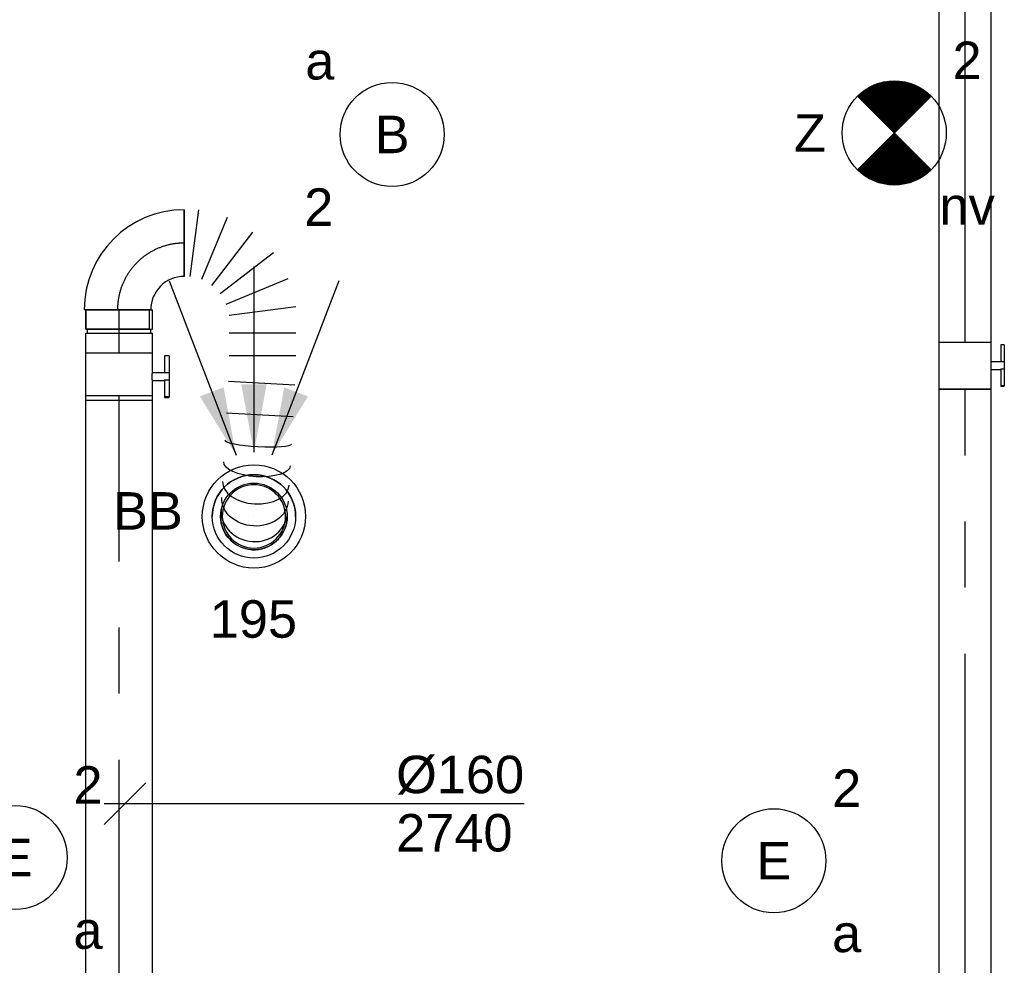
# Model space of a CAD drawing. Extents: x -238422 to 258194, y -34825 to 126331.
# Tile 183 of 239: x 25664 to 28030, y 19239 to 21509. Entities that reach past the tile are written whole.
import ezdxf
from ezdxf.enums import TextEntityAlignment as Align

# ---------------------------------------------------------------- set-up
doc = ezdxf.new("R2010")
doc.units = 0
doc.header["$LTSCALE"] = 50
doc.linetypes.add('2322109', pattern=[10, 5, -2, 1, -2])
doc.linetypes.add('CENTER2', pattern=[28.575000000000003, 19.05, -3.175, 3.175, -3.175])
doc.layers.get('0').update_dxf_attribs({"linetype": 'CONTINUOUS'})
for name, color, linetype in [('EL6311--', 3, 'CONTINUOUS'), ('EL6350--', 3, 'CONTINUOUS'), ('WL570---_RETOUR', 112, 'CONTINUOUS'), ('WL570---_RETOUR_HL', 8, 'CONTINUOUS'), ('WL570---_RETOUR_RST', 2, 'CONTINUOUS'), ('WL570---_RETOUR_RST_HL', 1, 'CONTINUOUS'), ('WM570---_RETOUR', 1, 'CONTINUOUS'), ('WM570---_RETOUR_PR', 1, 'CONTINUOUS'), ('WM570---_RETOUR_RST_PR', 1, 'CONTINUOUS')]:
    doc.layers.add(name, color=color, linetype=linetype)
doc.styles.add('BURO-018', font='ARIAL.TTF', dxfattribs={"height": 90})

# ---------------------------------------------------------------- blocks, each defined once
blk = doc.blocks.new('1115B3A')
at = {"color": 0, "linetype": 'Continuous'}
blk.add_circle((0, 0), 2.5, dxfattribs=at)
at = {"color": 0, "linetype": 'Continuous', "style": 'BURO-018'}
for tag, p in [('E_GKAST', (0, 8)), ('E_GROEP', (0, 5)), ('E_SGROEP', (4.5, 5)), ('E_ARMCODE', (0, 0)), ('E_SLET', (4.5, -1))]:
    blk.add_attdef(tag, text='', height=1.8, dxfattribs=at).set_placement(p, align=Align.MIDDLE)
blk = doc.blocks.new('E00018')
at = {"color": 0, "linetype": 'Continuous'}
for p, q in [((-1.767766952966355, -1.767766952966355), (1.767766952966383, 1.767766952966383)), ((1.767766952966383, -1.767766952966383), (-1.767766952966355, 1.767766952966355))]:
    blk.add_line(p, q, dxfattribs=at)
at = {"color": 0, "linetype": 'Continuous', "const_width": 2.5}
for points in [[(-0.8838834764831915, 0.8838834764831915, -0.1989123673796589), (0, 1.25, -0.1989123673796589), (0.8838834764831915, 0.8838834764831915, -1)], [(-0.8838834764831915, -0.8838834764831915, 0.1989123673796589), (0, -1.25, 0.1989123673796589), (0.8838834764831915, -0.8838834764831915, 1)]]:
    blk.add_lwpolyline(points, format="xyb", dxfattribs=at)
blk = doc.blocks.new('1115B3A-NO1')
at = {"color": 0, "linetype": 'Continuous'}
blk.add_circle((0, 0), 2.5, dxfattribs=at)
at = {"color": 0, "zscale": 50}
blk.add_blockref('E00018', (0, 0), dxfattribs=at)
at = {"color": 0, "linetype": 'Continuous', "style": 'BURO-018'}
for tag, p in [('E_GKAST', (0, 8)), ('E_GROEP', (0, 5)), ('E_SGROEP', (4.5, 5)), ('E_ARMCODE', (0, 0)), ('E_SLET', (4.5, -1))]:
    blk.add_attdef(tag, text='', height=1.8, dxfattribs=at).set_placement(p, align=Align.MIDDLE)
blk = doc.blocks.new('*U249')
at = {"color": 0, "ltscale": 10}
for p, q in [((3.637978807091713e-12, 62.5, -2812.399999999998), (1481.825037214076, 62.49999999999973, -2812.399999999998)), ((1481.825037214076, 62.5, -2812.399999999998), (1481.825037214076, -62.5, -2812.399999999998)), ((3.637978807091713e-12, -62.5, -2812.399999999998), (1481.825037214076, -62.50000000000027, -2812.399999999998))]:
    blk.add_line(p, q, dxfattribs=at)
at = {"layer": 'WL570---_RETOUR_HL', "linetype": 'CENTER2'}
blk.add_line((3.637978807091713e-12, 0, -2812.399999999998), (1481.825037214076, -2.722068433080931e-13, -2812.399999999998), dxfattribs=at)
at = {"layer": 'WM570---_RETOUR_PR', "color": 1, "style": 'BURO-018'}
blk.add_attdef('POSNR', text='', height=90, dxfattribs=at).set_placement((0, 0), align=Align.MIDDLE)
blk = doc.blocks.new('*U337')
at = {"color": 2, "ltscale": 10}
for p, q in [((-57.24999999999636, 80, -2740.399999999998), (57.25000000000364, 79.99999999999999, -2740.399999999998)), ((-57.24999999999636, -80, -2740.399999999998), (-57.24999999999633, 80, -2740.399999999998)), ((57.25000000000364, 80, -2740.399999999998), (57.25000000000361, -80, -2740.399999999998)), ((-57.24999999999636, -80, -2740.399999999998), (-9.541666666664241, -80.00000000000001, -2740.399999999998)), ((-9.541666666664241, -80, -2740.399999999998), (-9.541666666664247, -109.3333333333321, -2740.399999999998)), ((9.541666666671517, -80, -2740.399999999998), (9.54166666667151, -120, -2740.399999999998)), ((9.541666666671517, -80, -2740.399999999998), (57.25000000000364, -80.00000000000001, -2740.399999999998)), ((-50.2466210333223, -109.3333333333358, -2740.399999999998), (-50.2466210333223, -120.0000000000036, -2740.399999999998)), ((-48.91328769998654, -109.3333333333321, -2740.399999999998), (-50.2466210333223, -109.3333333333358, -2740.399999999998)), ((-7.515583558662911, -109.3333333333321, -2740.399999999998), (-48.91328769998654, -109.3333333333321, -2740.399999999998)), ((-48.91328769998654, -120, -2740.399999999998), (-48.91328769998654, -109.3333333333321, -2740.399999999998)), ((-7.515583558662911, -109.3333333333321, -2740.399999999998), (-7.515583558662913, -120, -2740.399999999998)), ((50.24662103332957, -109.3333333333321, -2740.399999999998), (9.541666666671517, -109.3333333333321, -2740.399999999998)), ((50.24662103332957, -120, -2740.399999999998), (50.24662103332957, -109.3333333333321, -2740.399999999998)), ((-50.2466210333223, -120.0000000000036, -2740.399999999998), (-48.91328769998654, -120, -2740.399999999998)), ((-7.515583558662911, -120, -2740.399999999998), (-48.91328769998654, -120, -2740.399999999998)), ((9.541666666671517, -120, -2740.399999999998), (-7.515583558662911, -120, -2740.399999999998)), ((50.24662103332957, -120, -2740.399999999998), (9.541666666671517, -120, -2740.399999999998))]:
    blk.add_line(p, q, dxfattribs=at)
blk.add_spline([(-9.492711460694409, -79.9941758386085, -2740.399999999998), (-9.346348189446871, -79.97693931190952, -2740.399999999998), (-9.1040787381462, -79.9489890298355, -2740.399999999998), (-8.768389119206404, -79.91145878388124, -2740.399999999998), (-8.342723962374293, -79.86587281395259, -2740.399999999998), (-7.831451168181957, -79.81408537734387, -2740.399999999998), (-7.239817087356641, -79.75820677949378, -2740.399999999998), (-6.573892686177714, -79.70051858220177, -2740.399999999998), (-5.840511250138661, -79.6433811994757, -2740.399999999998), (-5.047198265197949, -79.58913749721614, -2740.399999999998), (-4.202094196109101, -79.5400162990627, -2740.399999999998), (-3.313870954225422, -79.49803983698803, -2740.399999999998), (-2.391642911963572, -79.46493914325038, -2740.399999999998), (-1.444873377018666, -79.44208114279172, -2740.399999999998), (-0.4832774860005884, -79.43041076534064, -2740.399999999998), (0.4832774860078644, -79.43041076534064, -2740.399999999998), (1.444873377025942, -79.44208114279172, -2740.399999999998), (2.391642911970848, -79.46493914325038, -2740.399999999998), (3.313870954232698, -79.49803983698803, -2740.399999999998), (4.202094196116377, -79.5400162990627, -2740.399999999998), (5.047198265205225, -79.58913749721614, -2740.399999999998), (5.840511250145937, -79.6433811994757, -2740.399999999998), (6.57389268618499, -79.70051858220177, -2740.399999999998), (7.239817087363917, -79.75820677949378, -2740.399999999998), (7.831451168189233, -79.81408537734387, -2740.399999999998), (8.34272396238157, -79.86587281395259, -2740.399999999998), (8.76838911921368, -79.91145878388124, -2740.399999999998), (9.104078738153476, -79.9489890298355, -2740.399999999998), (9.346348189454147, -79.97693931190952, -2740.399999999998), (9.492711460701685, -79.9941758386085, -2740.399999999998), (9.541666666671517, -80, -2740.399999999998)], degree=3, dxfattribs=at)
at = {"layer": 'WL570---_RETOUR', "color": 1, "style": 'BURO-018'}
blk.add_attdef('I', text='', height=90, dxfattribs=at).set_placement((0, 0), align=Align.MIDDLE)
at = {"layer": 'WM570---_RETOUR_PR', "color": 1, "style": 'BURO-018'}
blk.add_attdef('POSNR', text='', height=90, dxfattribs=at).set_placement((0, 0), align=Align.MIDDLE)
blk = doc.blocks.new('*U338')
at = {"color": 0, "ltscale": 10}
for p, q in [((-51.69999999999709, 80, -2740.399999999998), (-4.999999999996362, 79.99999999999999, -2740.399999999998)), ((-51.69999999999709, 80, -2740.399999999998), (-51.69999999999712, -80, -2740.399999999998)), ((-4.999999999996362, 80, -2740.399999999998), (-4.999999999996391, -80, -2740.399999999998)), ((-4.999999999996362, 76, -2740.399999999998), (5.000000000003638, 76, -2740.399999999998)), ((5.000000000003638, 80, -2740.399999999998), (51.70000000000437, 79.99999999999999, -2740.399999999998)), ((5.000000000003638, 80, -2740.399999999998), (5.000000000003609, -80, -2740.399999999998)), ((51.70000000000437, 80, -2740.399999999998), (51.70000000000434, -80, -2740.399999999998)), ((-51.69999999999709, -80, -2740.399999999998), (-4.999999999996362, -80.00000000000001, -2740.399999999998)), ((-4.999999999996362, -76, -2740.399999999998), (5.000000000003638, -76, -2740.399999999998)), ((5.000000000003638, -80, -2740.399999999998), (51.70000000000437, -80.00000000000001, -2740.399999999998))]:
    blk.add_line(p, q, dxfattribs=at)
at = {"layer": 'WL570---_RETOUR_HL', "linetype": 'CENTER2'}
blk.add_line((-51.69999999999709, 0, -2740.399999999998), (51.70000000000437, -1.899427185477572e-14, -2740.399999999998), dxfattribs=at)
at = {"layer": 'WM570---_RETOUR_PR', "color": 1, "style": 'BURO-018'}
blk.add_attdef('POSNR', text='', height=90, dxfattribs=at).set_placement((0, 0), align=Align.MIDDLE)
blk = doc.blocks.new('*U377')
at = {"ltscale": 10}
for points in [[(-42.80261999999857, 146.7226179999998), (-129.9186492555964, 288.1091546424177), (-72.88984364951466, 310.0447361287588)], [(0, 154), (-30.55099999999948, 317.2360000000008), (30.55099999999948, 317.2360000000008)], [(42.80261999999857, 146.7226179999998), (72.88984364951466, 310.0447361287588), (129.9186492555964, 288.1091546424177)]]:
    blk.add_hatch(color=0, dxfattribs=at).paths.add_polyline_path(points)
at = {"color": 0, "ltscale": 10}
for p, q in [((0, 600, -2400), (0, 154, -2400)), ((-203.8220000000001, 565.3457999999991, -2400), (-42.80261999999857, 146.7226179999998, -2400)), ((203.8220000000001, 565.3457999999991, -2400), (42.80261999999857, 146.7226179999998, -2400))]:
    blk.add_line(p, q, dxfattribs=at)
for radius in [124, 100]:
    blk.add_circle((0, 0, -2400), radius, dxfattribs=at)
at = {"layer": 'WL570---_RETOUR_RST', "color": 1, "style": 'BURO-018'}
for tag in ['MC', 'Q']:
    blk.add_attdef(tag, text='', height=90, dxfattribs=at).set_placement((0, 0), align=Align.MIDDLE)
at = {"layer": 'WM570---_RETOUR_RST_PR', "color": 1, "style": 'BURO-018'}
blk.add_attdef('POSNR', text='', height=90, dxfattribs=at).set_placement((0, 0), align=Align.MIDDLE)
blk = doc.blocks.new('*U1135')
at = {"layer": 'WM570---_RETOUR', "color": 0, "ltscale": 10}
for p, q in [((-50, -50), (50, 50)), ((-50, 0), (959.0631700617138, 0))]:
    blk.add_line(p, q, dxfattribs=at)
at = {"layer": 'WM570---_RETOUR', "color": 0, "style": 'BURO-018'}
for s, p in [('%%c160', (651.4915465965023, 25)), ('2740', (651.4915465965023, -115))]:
    blk.add_text(s, height=90, dxfattribs=at).set_placement(p)
blk = doc.blocks.new('*U2136')
at = {"color": 0, "ltscale": 10}
for p, q in [((3.637978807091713e-12, 80, -2740.399999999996), (1826.728641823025, 79.99999999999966, -2740.399999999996)), ((3.637978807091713e-12, -80, -2740.399999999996), (3.66737033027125e-12, 80, -2740.399999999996)), ((1826.728641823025, 80, -2740.399999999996), (1826.728641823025, -80, -2740.399999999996)), ((3.637978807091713e-12, -80, -2740.399999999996), (1826.728641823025, -80.00000000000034, -2740.399999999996))]:
    blk.add_line(p, q, dxfattribs=at)
at = {"layer": 'WL570---_RETOUR_HL', "linetype": 'CENTER2'}
blk.add_line((3.637978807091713e-12, 0, -2740.399999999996), (1826.728641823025, -3.355646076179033e-13, -2740.399999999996), dxfattribs=at)
at = {"layer": 'WM570---_RETOUR_PR', "color": 1, "linetype": '2322109', "style": 'BURO-018'}
blk.add_attdef('POSNR', text='', height=90, dxfattribs=at).set_placement((0, 0), align=Align.MIDDLE)
blk = doc.blocks.new('*U2144')
at = {"color": 2, "ltscale": 10}
for p, q in [((-56.44999999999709, 62.5, -2812.399999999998), (56.45000000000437, 62.49999999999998, -2812.399999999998)), ((-56.44999999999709, -62.5, -2812.399999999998), (-56.44999999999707, 62.5, -2812.399999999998)), ((56.45000000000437, 62.5, -2812.399999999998), (56.45000000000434, -62.5, -2812.399999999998)), ((-56.44999999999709, -62.5, -2812.399999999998), (-9.40833333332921, -62.50000000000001, -2812.399999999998)), ((-9.40833333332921, -62.5, -2812.399999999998), (-9.408333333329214, -85.41666666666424, -2812.399999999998)), ((9.408333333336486, -62.5, -2812.399999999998), (9.408333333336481, -93.75, -2812.399999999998)), ((9.408333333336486, -62.5, -2812.399999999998), (56.45000000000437, -62.50000000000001, -2812.399999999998)), ((-49.40796737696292, -85.41666666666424, -2812.399999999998), (-49.40796737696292, -93.74999999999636, -2812.399999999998)), ((-48.36630071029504, -85.41666666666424, -2812.399999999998), (-49.40796737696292, -85.41666666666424, -2812.399999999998)), ((-49.40796737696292, -93.74999999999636, -2812.399999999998), (-48.36630071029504, -93.75, -2812.399999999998)), ((-7.576928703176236, -85.41666666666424, -2812.399999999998), (-48.36630071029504, -85.41666666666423, -2812.399999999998)), ((-48.36630071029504, -93.75, -2812.399999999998), (-48.36630071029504, -85.41666666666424, -2812.399999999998)), ((-7.576928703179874, -93.75, -2812.399999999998), (-48.36630071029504, -93.74999999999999, -2812.399999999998)), ((-7.576928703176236, -85.41666666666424, -2812.399999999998), (-7.576928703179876, -93.75, -2812.399999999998)), ((9.408333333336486, -93.75, -2812.399999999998), (-7.576928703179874, -93.75, -2812.399999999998)), ((49.40796737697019, -85.41666666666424, -2812.399999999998), (9.408333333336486, -85.41666666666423, -2812.399999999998)), ((49.40796737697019, -93.75, -2812.399999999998), (9.408333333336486, -93.74999999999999, -2812.399999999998)), ((49.40796737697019, -93.75, -2812.399999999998), (49.40796737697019, -85.41666666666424, -2812.399999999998))]:
    blk.add_line(p, q, dxfattribs=at)
blk.add_spline([(-9.360062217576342, -62.49275180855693, -2812.399999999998), (-9.21574419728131, -62.47129905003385, -2812.399999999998), (-8.976860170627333, -62.43650600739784, -2812.399999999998), (-8.64586141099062, -62.38977627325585, -2812.399999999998), (-8.226144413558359, -62.33299861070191, -2812.399999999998), (-7.722016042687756, -62.26847352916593, -2812.399999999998), (-7.138649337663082, -62.19882296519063, -2812.399999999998), (-6.482030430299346, -62.12688614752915, -2812.399999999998), (-5.758897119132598, -62.05560538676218, -2812.399999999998), (-4.976669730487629, -61.98790612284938, -2812.399999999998), (-4.143374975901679, -61.92657604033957, -2812.399999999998), (-3.267563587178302, -61.874148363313, -2812.399999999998), (-2.358222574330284, -61.83279451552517, -2812.399999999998), (-1.424683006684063, -61.8042311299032, -2812.399999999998), (-0.4765242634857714, -61.78964589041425, -2812.399999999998), (0.4765242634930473, -61.78964589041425, -2812.399999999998), (1.424683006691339, -61.8042311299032, -2812.399999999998), (2.35822257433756, -61.83279451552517, -2812.399999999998), (3.267563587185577, -61.874148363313, -2812.399999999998), (4.143374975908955, -61.92657604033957, -2812.399999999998), (4.976669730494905, -61.98790612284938, -2812.399999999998), (5.758897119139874, -62.05560538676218, -2812.399999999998), (6.482030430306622, -62.12688614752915, -2812.399999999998), (7.138649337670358, -62.19882296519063, -2812.399999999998), (7.722016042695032, -62.26847352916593, -2812.399999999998), (8.226144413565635, -62.33299861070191, -2812.399999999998), (8.645861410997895, -62.38977627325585, -2812.399999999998), (8.976860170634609, -62.43650600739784, -2812.399999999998), (9.215744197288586, -62.47129905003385, -2812.399999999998), (9.360062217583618, -62.49275180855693, -2812.399999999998), (9.408333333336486, -62.5, -2812.399999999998)], degree=3, dxfattribs=at)
at = {"layer": 'WL570---_RETOUR', "color": 1, "style": 'BURO-018'}
blk.add_attdef('I', text='', height=90, dxfattribs=at).set_placement((0, 0), align=Align.MIDDLE)
at = {"layer": 'WM570---_RETOUR_PR', "color": 1, "style": 'BURO-018'}
blk.add_attdef('POSNR', text='', height=90, dxfattribs=at).set_placement((0, 0), align=Align.MIDDLE)
blk = doc.blocks.new('*U2145')
at = {"color": 0, "ltscale": 10}
for p, q in [((3.637978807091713e-12, 62.5, -2812.399999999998), (1588.077014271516, 62.49999999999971, -2812.399999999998)), ((3.637978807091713e-12, -62.5, -2812.399999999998), (3.660940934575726e-12, 62.5, -2812.399999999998)), ((1588.077014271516, 62.5, -2812.399999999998), (1588.077014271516, -62.5, -2812.399999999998)), ((3.637978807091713e-12, -62.5, -2812.399999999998), (1588.077014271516, -62.50000000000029, -2812.399999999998))]:
    blk.add_line(p, q, dxfattribs=at)
at = {"layer": 'WL570---_RETOUR_HL', "linetype": 'CENTER2'}
blk.add_line((3.637978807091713e-12, 0, -2812.399999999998), (1588.077014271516, -2.917250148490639e-13, -2812.399999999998), dxfattribs=at)
at = {"layer": 'WM570---_RETOUR_PR', "color": 1, "style": 'BURO-018'}
blk.add_attdef('POSNR', text='', height=90, dxfattribs=at).set_placement((0, 0), align=Align.MIDDLE)
blk = doc.blocks.new('*U2698')
at = {"color": 0, "ltscale": 10}
for radius in [100, 100, 100, 80, 80]:
    blk.add_circle((0, 0, -2449.5), radius, dxfattribs=at)
for radius, end in [(100, 180), (76, 359.8200000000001), (76, 359.8200000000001), (76, 180), (76, 180)]:
    blk.add_arc((0, 0, -2449.5), radius, 0, end, dxfattribs=at)
at = {"layer": 'WL570---_RETOUR_RST_HL', "linetype": 'CENTER2'}
blk.add_circle((0, 0, -2449.5), 0.075, dxfattribs=at)
blk.add_circle((0, 0, -2449.5), 0.075, dxfattribs=at)
blk.add_circle((0, 0, -2449.5), 0.075, dxfattribs=at)
at = {"layer": 'WM570---_RETOUR_RST_PR', "color": 1, "style": 'BURO-018'}
blk.add_attdef('POSNR', text='', height=90, dxfattribs=at).set_placement((0, 0), align=Align.MIDDLE)
blk = doc.blocks.new('*U2699')
at = {"color": 0, "ltscale": 10}
for p, q in [((-159.9999999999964, 76, -2740.399999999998), (-206.6999999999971, 76.00000000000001, -2740.399999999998)), ((-206.6999999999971, -76, -2740.399999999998), (-206.6999999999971, 76, -2740.399999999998)), ((-159.9999999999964, -80, -2740.399999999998), (-159.9999999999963, 80, -2740.399999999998)), ((-159.9999999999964, -76, -2740.399999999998), (-159.9999999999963, 76, -2740.399999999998)), ((-159.9999999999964, -76, -2740.399999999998), (-206.6999999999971, -75.99999999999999, -2740.399999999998)), ((80.00000000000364, -160, -2740.399999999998), (-79.99999999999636, -160, -2740.399999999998))]:
    blk.add_line(p, q, dxfattribs=at)
for centre, radius, start, end in [((-159.9999999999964, -160, -2740.399999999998), 240, 0, 90), ((-159.9999999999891, -159.9999999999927, -2740.399999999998), 79.99999999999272, 359.9999999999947, 90.0000000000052)]:
    blk.add_arc(centre, radius, start, end, dxfattribs=at)
at = {"layer": 'WL570---_RETOUR_HL', "linetype": 'CENTER2'}
blk.add_arc((-159.9999999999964, -160, -2740.399999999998), 160, 0, 90, dxfattribs=at)
at = {"layer": 'WM570---_RETOUR_PR', "color": 1, "style": 'BURO-018'}
blk.add_attdef('POSNR', text='', height=90, dxfattribs=at).set_placement((0, 0), align=Align.MIDDLE)
blk = doc.blocks.new('*U2700')
at = {"color": 0, "ltscale": 10}
for p, q in [((0, -80, -2740.399999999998), (-2.957754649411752e-62, 80, -2740.399999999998)), ((14.2786066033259, -80, -2740.399999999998), (35.34300621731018, 80, -2740.399999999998)), ((103.620451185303, 61.7051137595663, -2740.399999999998), (41.86275636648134, -87.39115065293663, -2740.399999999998)), ((66.59402846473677, -101.6697572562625, -2740.399999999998), (164.8363336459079, 26.36210754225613, -2740.399999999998)), ((214.8188923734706, -23.62045118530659, -2740.399999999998), (86.78702757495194, -121.8627563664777, -2740.399999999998)), ((101.0656341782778, -146.5940284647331, -2740.399999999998), (250.1618985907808, -84.83633364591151, -2740.399999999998)), ((268.4567848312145, -153.1137786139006, -2740.399999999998), (108.4567848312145, -174.1781782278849, -2740.399999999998)), ((268.4567848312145, -215.9725884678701, -2740.399999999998), (108.4567848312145, -215.9725884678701, -2740.399999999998)), ((268.4567848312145, -271.004195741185, -2740.399999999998), (108.4567848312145, -271.004195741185, -2740.399999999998)), ((266.1206289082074, -341.2531119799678, -2740.399999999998), (106.3871568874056, -332.021756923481, -2740.399999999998)), ((261.7148450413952, -417.4879821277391, -2740.399999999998), (101.9813730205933, -408.2566270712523, -2740.399999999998))]:
    blk.add_line(p, q, dxfattribs=at)
blk.add_arc((167.7771562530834, -656.3470846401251, -2740.399999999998), 80.00000000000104, 176.6924276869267, 356.6924276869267, dxfattribs=at)
for centre, major_axis, ratio in [((178.0827572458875, -478.0255470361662, -2740.399999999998), (-79.86673601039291, 4.615677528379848), 0.1316524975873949), ((172.3580567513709, -577.0821081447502, -2740.399999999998), (-79.86673601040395, 4.615677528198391), 0.6140144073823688), ((168.5859449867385, -642.3523209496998, -2740.399999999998), (-79.8667360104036, 4.615677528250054), 0.9318516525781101)]:
    blk.add_ellipse(centre, major_axis=major_axis, ratio=ratio, start_param=0, end_param=3.141592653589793, dxfattribs=at)
at = {"color": 0, "ltscale": 10, "extrusion": (0, 0, -1)}
for centre, major_axis, ratio in [((175.0643165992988, -530.2547161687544, -2740.399999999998), (79.86673601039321, -4.615677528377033), 0.3859855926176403), ((170.1484048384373, -615.3165135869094, -2740.399999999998), (79.86673601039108, -4.615677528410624), 0.8001991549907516)]:
    blk.add_ellipse(centre, major_axis=major_axis, ratio=ratio, start_param=0, end_param=3.141592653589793, dxfattribs=at)
at = {"layer": 'WM570---_RETOUR_PR', "color": 1, "style": 'BURO-018'}
blk.add_attdef('POSNR', text='', height=90, dxfattribs=at).set_placement((0, 0), align=Align.MIDDLE)

msp = doc.modelspace()

# ---------------------------------------------------------------- block references
at = {"layer": 'EL6311--'}
ref = msp.add_blockref('1115B3A', (26558.94704614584, 21233.60641304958), dxfattribs=dict(at, xscale=49.99999999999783, yscale=49.99999999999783, zscale=50, rotation=179.5895591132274))
ref.add_attrib('E_ARMCODE', 'B', dxfattribs={"layer": '0', "color": 1, "linetype": 'Continuous', "height": 90, "style": 'BURO-018'}).set_placement((26558.94704614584, 21233.60641304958), align=Align.MIDDLE)
ref.add_attrib('E_SLET', 'a', dxfattribs={"layer": '0', "color": 1, "linetype": 'Continuous', "height": 90, "style": 'BURO-018'}).set_placement((26385.20514593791, 21409.85553251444), align=Align.MIDDLE)
ref.add_attrib('E_GROEP', '2', dxfattribs={"layer": '0', "color": 1, "linetype": 'Continuous', "height": 90, "style": 'BURO-018'}).set_placement((26382.69792668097, 21059.86451284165), align=Align.MIDDLE)
ref = msp.add_blockref('1115B3A', (25653.2185133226, 19497.41418229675), dxfattribs=dict(at, xscale=50, yscale=50, zscale=50))
ref.add_attrib('E_ARMCODE', 'E', dxfattribs={"layer": '0', "color": 1, "linetype": 'Continuous', "height": 90, "style": 'BURO-018'}).set_placement((25653.2185133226, 19497.41418229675), align=Align.MIDDLE)
ref.add_attrib('E_SLET', 'a', dxfattribs={"layer": '0', "color": 1, "linetype": 'Continuous', "height": 90, "style": 'BURO-018'}).set_placement((25828.2185133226, 19322.41418229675), align=Align.MIDDLE)
ref.add_attrib('E_GROEP', '2', dxfattribs={"layer": '0', "color": 1, "linetype": 'Continuous', "height": 90, "style": 'BURO-018'}).set_placement((25828.2185133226, 19672.41418229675), align=Align.MIDDLE)
ref = msp.add_blockref('1115B3A', (27475.95999612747, 19489.62552488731), dxfattribs=dict(at, xscale=50, yscale=50, zscale=50))
ref.add_attrib('E_ARMCODE', 'E', dxfattribs={"layer": '0', "color": 1, "linetype": 'Continuous', "height": 90, "style": 'BURO-018'}).set_placement((27475.95999612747, 19489.62552488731), align=Align.MIDDLE)
ref.add_attrib('E_SLET', 'a', dxfattribs={"layer": '0', "color": 1, "linetype": 'Continuous', "height": 90, "style": 'BURO-018'}).set_placement((27650.95999612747, 19314.62552488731), align=Align.MIDDLE)
ref.add_attrib('E_GROEP', '2', dxfattribs={"layer": '0', "color": 1, "linetype": 'Continuous', "height": 90, "style": 'BURO-018'}).set_placement((27650.95999612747, 19664.62552488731), align=Align.MIDDLE)
at = {"layer": 'EL6350--'}
ref = msp.add_blockref('1115B3A-NO1', (27765.26644978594, 21237.19600778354), dxfattribs=dict(at, xscale=50, yscale=50, zscale=50))
ref.add_attrib('E_ARMCODE', 'Z', dxfattribs={"layer": '0', "color": 1, "linetype": 'Continuous', "height": 90, "style": 'BURO-018'}).set_placement((27562.4881167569, 21237.19600778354), align=Align.MIDDLE)
ref.add_attrib('E_SLET', 'nv', dxfattribs={"layer": '0', "color": 1, "linetype": 'Continuous', "height": 90, "style": 'BURO-018'}).set_placement((27940.26644978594, 21062.19600778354), align=Align.MIDDLE)
ref.add_attrib('E_GROEP', '2', dxfattribs={"layer": '0', "color": 1, "linetype": 'Continuous', "height": 90, "style": 'BURO-018'}).set_placement((27940.26644978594, 21412.19600778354), align=Align.MIDDLE)
at = {"layer": 'WL570---_RETOUR', "rotation": 90}
for name, p in [('*U249', (27935.88237383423, 20735.11778674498, 2812.399999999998)), ('*U2699', (25899.16182298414, 20972.80392142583, 2740.399999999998)), ('*U338', (25903.02107162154, 20761.10392142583, 2740.399999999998)), ('*U2144', (27935.88237383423, 20678.66778674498, 2812.399999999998)), ('*U337', (25903.02107162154, 20652.15392142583, 2740.399999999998)), ('*U2145', (27935.88237383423, 19034.14077247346, 2812.399999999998))]:
    msp.add_blockref(name, p, dxfattribs=at)
at = {"layer": 'WL570---_RETOUR'}
msp.add_blockref('*U2700', (26059.16182298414, 20972.80392142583, 2740.399999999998), dxfattribs=at)
at = {"layer": 'WL570---_RETOUR', "linetype": '2322109', "rotation": 90}
msp.add_blockref('*U2136', (25903.28754604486, 18779.6922027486, 40.399999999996), dxfattribs=at)
at = {"layer": 'WL570---_RETOUR_RST'}
ref = msp.add_blockref('*U377', (26226.93897923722, 20316.45683678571, 2400), dxfattribs=at)
ref.add_attrib('Q', '195', dxfattribs={"color": 1, "height": 90, "style": 'BURO-018'}).set_placement((26225.71691069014, 20070.26972997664), align=Align.MIDDLE)
ref.add_attrib('MC', 'BB', dxfattribs={"color": 1, "height": 90, "style": 'BURO-018'}).set_placement((25972.25289811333, 20329.71554111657), align=Align.MIDDLE)
msp.add_blockref('*U2698', (26226.93897923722, 20316.45683678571, 2449.5), dxfattribs=at)
at = {"layer": 'WM570---_RETOUR'}
msp.add_blockref('*U1135', (25917.01766683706, 19626.84062538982, 2740.399999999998), dxfattribs=at)

doc.saveas('drawing.dxf')
